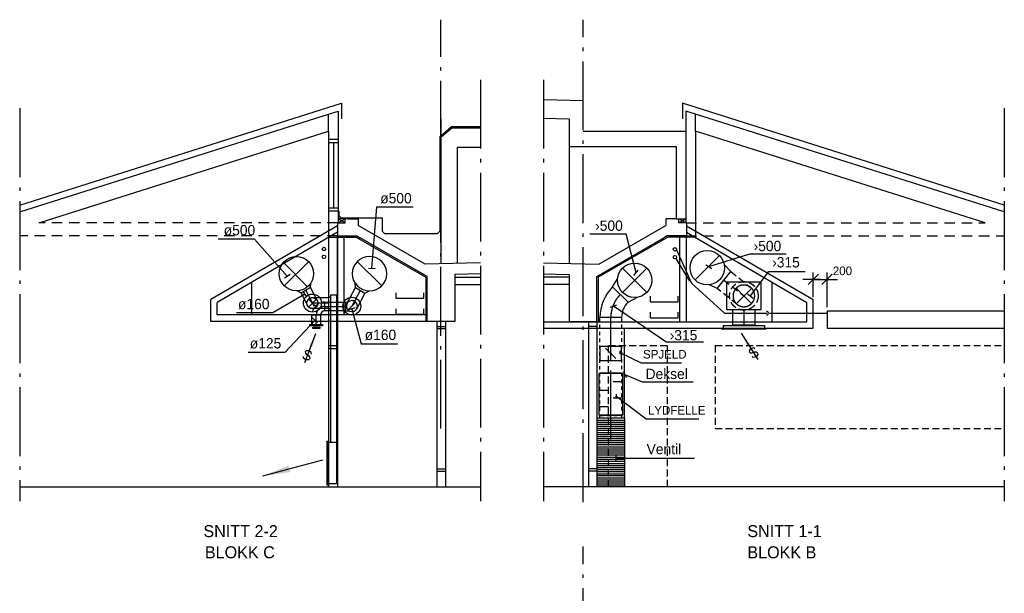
# Model space of a CAD drawing. Header units: millimetres. Extents: x 0 to 83248, y 0 to 52411.
# Tile 63 of 63: x 68962 to 83248, y 20663 to 28992. Entities that reach past the tile are written whole.
import ezdxf
from ezdxf.enums import TextEntityAlignment as Align

# ---------------------------------------------------------------- set-up
doc = ezdxf.new("R2010")
doc.units = ezdxf.units.MM
doc.header["$LTSCALE"] = 50
doc.header["$MEASUREMENT"] = 0
doc.header["$PDMODE"] = 1
for name, pattern in [('2V-CENT', [23, 20, -1.5, 0, -1.5]), ('CENTERLINE', [27, 20, -3, 1, -3]), ('DASHED_1', [2, 1, -1]), ('DASHED_2', [3, 2, -1]), ('DASHED_3', [5, 3, -2]), ('V-GOMD', [0.8, 0.4, -0.4]), ('V-KU', [2, 1, 1])]:
    doc.linetypes.add(name, pattern=pattern)
doc.layers.get('0').update_dxf_attribs({"linetype": 'CONTINUOUS'})
for name, color, linetype in [('V003', 7, 'CONTINUOUS'), ('V004', 1, 'CONTINUOUS'), ('V006', 1, 'CONTINUOUS'), ('V060-', 3, 'CONTINUOUS'), ('V061-', 1, 'CONTINUOUS'), ('V070-', 3, 'CONTINUOUS'), ('V071-', 1, 'CONTINUOUS'), ('V110', 1, 'CONTINUOUS'), ('V110-', 6, 'CONTINUOUS')]:
    doc.layers.add(name, color=color, linetype=linetype)
doc.styles.add('FISO', font='fiso')
doc.styles.add('ISO', font='ISO')
doc.styles.add('SIMPLEX', font='SIMPLEX')

# ---------------------------------------------------------------- blocks, each defined once
blk = doc.blocks.new('V420', base_point=(455, 404.5))
blk.add_line((455, 404.5), (464, 404.5))
blk.add_solid([(455, 404.5), (459, 405), (459, 404)])
blk = doc.blocks.new('V421', base_point=(455.5, 404.5))
at = {"rotation": 180}
blk.add_blockref('V420', (464.5, 404.5), dxfattribs=at)
blk = doc.blocks.new('V422', base_point=(16230, 22585))
blk.add_blockref('V420', (16230, 22585))
at = {"style": 'SIMPLEX'}
blk.add_text('s', height=4, rotation=90, dxfattribs=at).set_placement((16238, 22585), align=Align.CENTER)
blk = doc.blocks.new('C90', base_point=(16233, 22618))
at = {"color": 0, "linetype": 'ByBlock'}
blk.add_circle((16233, 22618), 0.5, dxfattribs=at)
blk = doc.blocks.new('CG90', base_point=(16232.85, 22618.014))
at = {"color": 0, "linetype": 'ByBlock'}
blk.add_arc((16232.85, 22618.014), 0.5, 90, 270, dxfattribs=at)
at = {"color": 0, "linetype": 'V-GOMD'}
blk.add_arc((16232.85, 22618.014), 0.5, 270, 450, dxfattribs=at)
blk = doc.blocks.new('FLCG90', base_point=(0, 3))
at = {"color": 1, "linetype": 'V-GOMD'}
blk.add_line((-0.346, 2.654), (0.346, 3.346), dxfattribs=at)
blk = doc.blocks.new('FLC90', base_point=(0, 5))
at = {"color": 1}
blk.add_line((-0.346, 4.654), (0.346, 5.346), dxfattribs=at)
blk = doc.blocks.new('CBOJ90_PB', base_point=(86107, 31352))
at = {"color": 0, "linetype": 'ByBlock'}
blk.add_arc((86106, 31353), 1, 270, 360, dxfattribs=at)
blk = doc.blocks.new('TLC90', base_point=(0, 4))
at = {"color": 1}
for p, q in [((-0.346, 4.346), (0.346, 3.654)), ((-0.346, 3.654), (0.346, 4.346))]:
    blk.add_line(p, q, dxfattribs=at)
blk = doc.blocks.new('TLCG90', base_point=(0, 5))
at = {"color": 1, "linetype": 'V-GOMD'}
for p, q in [((-0.346, 5.346), (0.346, 4.654)), ((-0.346, 4.654), (0.346, 5.346))]:
    blk.add_line(p, q, dxfattribs=at)
blk = doc.blocks.new('CBOJ45_P', base_point=(16236.061, 22619.837))
at = {"color": 0, "linetype": 'ByBlock'}
blk.add_arc((16235.44, 22621.337, 0.686), 1.5, 270, 315, dxfattribs=at)
blk = doc.blocks.new('KBOJ45_P', base_point=(16236.061, 22619.837))
at = {"color": 0, "linetype": 'ByBlock'}
for p, q in [((16235.44, 22619.337, 0.686), (16235.44, 22620.337, 0.686)), ((16236.147, 22620.63), (16236.854, 22619.923))]:
    blk.add_line(p, q, dxfattribs=at)
for radius in [1, 2]:
    blk.add_arc((16235.44, 22621.337, 0.686), radius, 270, 315, dxfattribs=at)
blk = doc.blocks.new('3BOJ45_P', base_point=(16236.061, 22619.837))
for p in [(16236.501, 22620.276), (16235.44, 22619.837)]:
    blk.add_point(p)
at = {"color": 0, "linetype": 'ByBlock'}
blk.add_blockref('KBOJ45_P', (16236.061, 22619.837), dxfattribs=at)
at = {"color": 1, "linetype": '2V-CENT'}
blk.add_blockref('CBOJ45_P', (16236.061, 22619.837), dxfattribs=at)
at = {"style": 'ISO', "flags": 3}
blk.add_attdef('0', (16236.061, 22619.837), '', height=1, dxfattribs=at)
blk = doc.blocks.new('VAGG_P', base_point=(16250.5, 22586.5))
for p, q in [((16250, 22587.5), (16251, 22587.5)), ((16250, 22587.5), (16250, 22586.5)), ((16251, 22587.5), (16251, 22586.5))]:
    blk.add_line(p, q)
at = {"color": 6}
blk.add_line((16249.95, 22586.5), (16251.05, 22586.5), dxfattribs=at)
blk = doc.blocks.new('C3A', base_point=(16246, 22590.5))
at = {"color": 0, "linetype": 'ByBlock'}
blk.add_line((16247, 22590.5), (16246, 22590.5), dxfattribs=at)
blk = doc.blocks.new('K3A', base_point=(16246, 22590.5))
at = {"color": 0, "linetype": 'ByBlock'}
for p, q in [((16246, 22591), (16247, 22591)), ((16247, 22591), (16247, 22590)), ((16247, 22590), (16246, 22590))]:
    blk.add_line(p, q, dxfattribs=at)
blk = doc.blocks.new('33A', base_point=(16246, 22590.5))
blk.add_point((16247, 22590.5))
at = {"color": 0, "linetype": 'ByBlock'}
blk.add_blockref('K3A', (16246, 22590.5), dxfattribs=at)
at = {"color": 1, "linetype": '2V-CENT'}
blk.add_blockref('C3A', (16246, 22590.5), dxfattribs=at)
at = {"style": 'SIMPLEX', "flags": 3}
blk.add_attdef('0', (16246, 22590.5), '', height=1, dxfattribs=at)
blk = doc.blocks.new('LD_P')
for p, q in [((-0.5, 0.5), (-0.5, -0.5)), ((0.5, 0.5), (-0.5, 0.5)), ((0.5, -0.5), (0.5, 0.5)), ((-0.5, -0.5), (0.5, -0.5))]:
    blk.add_line(p, q)
at = {"color": 1}
for p, q in [((-0.3, 0.5), (-0.3, 0.1)), ((0.1, 0.5), (0.1, 0.1)), ((-0.1, -0.5), (-0.1, -0.1)), ((0.3, -0.5), (0.3, -0.1))]:
    blk.add_line(p, q, dxfattribs=at)
blk = doc.blocks.new('KSP_P', base_point=(16239.5, 22597.5))
at = {"color": 0, "linetype": 'ByBlock'}
for p, q in [((16240, 22598), (16239, 22598)), ((16239, 22598), (16239, 22597)), ((16240, 22597), (16240, 22598)), ((16239, 22597), (16240, 22597))]:
    blk.add_line(p, q, dxfattribs=at)
blk = doc.blocks.new('2SP_P', base_point=(16239.5, 22597.5))
for p in [(16239, 22597.5), (16240, 22597.5)]:
    blk.add_point(p)
at = {"color": 0, "linetype": 'ByBlock'}
blk.add_blockref('KSP_P', (16239.5, 22597.5), dxfattribs=at)
at = {"style": 'SIMPLEX', "flags": 3}
blk.add_attdef('0', (16239.5, 22597.5), '', height=1, dxfattribs=at)
blk = doc.blocks.new('SPJALL', base_point=(16229, 22594))
at = {"color": 1}
blk.add_line((16228.625, 22593.625), (16229.375, 22594.375), dxfattribs=at)
at = {"color": 1, "const_width": 0.075}
blk.add_lwpolyline([(16229, 22594.0375, -1), (16229, 22593.9625, -1), (16229, 22594.0375, -1)], format="xyb", dxfattribs=at)

msp = doc.modelspace()

# ---------------------------------------------------------------- linework, layer by layer
at = {"color": 1}
msp.add_line((73390.18, 24793.62), (73390.18, 24890.6), dxfattribs=at)
at = {"color": 3, "linetype": 'ByBlock'}
for p, q in [((73390.18, 24765.6), (73390.18, 24793.62)), ((73327.68, 24703.1), (73202.68, 24703.1))]:
    msp.add_line(p, q, dxfattribs=at)
at = {"color": 1, "linetype": 'DASHED_1'}
msp.add_arc((73390.18, 24703.1), 187.5, 90, 180, dxfattribs=at)
at = {"color": 3, "linetype": 'ByBlock'}
msp.add_arc((73390.18, 24703.1), 62.5, 90, 180, dxfattribs=at)
at = {"layer": 'V003', "linetype": 'CENTERLINE'}
for p, q in [((75073.71, 23053.63), (75073.71, 28991.57)), ((77136.35, 21986.76), (77136.35, 28991.57)), ((75648.64, 28119.13), (75648.64, 22000.36)), ((76561.42, 28119.13), (76561.42, 22000.36)), ((68962.24, 27706.44), (68962.24, 22000.36)), ((83247.82, 27706.44), (83247.82, 22000.36)), ((77136.35, 14336.61), (77136.35, 21341.43))]:
    msp.add_line(p, q, dxfattribs=at)
at = {"layer": 'V003'}
for p, q in [((68962.24, 26300.35), (73629.45, 27779.83)), ((73629.45, 27779.83), (73629.45, 27552.93)), ((76561.42, 27830.5), (77136.35, 27815.98)), ((83247.82, 26300.35), (78580.61, 27779.83)), ((78580.61, 27779.83), (78580.61, 27552.93)), ((68962.24, 26200.36), (73443.71, 27621.03)), ((73443.71, 27621.03), (73583.71, 27664.98)), ((73443.71, 27371.03), (73443.71, 27621.03)), ((73583.71, 27664.98), (73583.71, 26101.03)), ((78626.35, 27664.98), (78626.35, 26101.03)), ((78766.35, 27621.03), (78626.35, 27664.98)), ((83247.82, 26200.36), (78766.35, 27621.03)), ((78766.35, 27371.03), (78766.35, 27621.03)), ((75060.54, 27295.26), (75225.91, 27438.88)), ((75074.75, 27551.03), (75074.75, 25451.03)), ((75225.91, 27438.88), (75648.64, 27438.88)), ((76561.42, 27560.5), (76936.35, 27551.03)), ((76936.35, 27551.03), (76936.35, 25451.03)), ((69273.71, 26051.03), (73443.71, 27371.03)), ((73443.71, 27371.03), (73443.71, 26067.77)), ((75060.54, 26593.94), (75060.54, 27295.26)), ((75074.75, 27287.51), (75231.08, 27421.83)), ((75231.08, 27421.83), (75649.72, 27421.83)), ((77136.35, 27371.03), (78626.35, 27371.03)), ((82972.01, 26039.74), (78766.35, 27371.03)), ((78766.35, 27371.03), (78766.35, 26101.03)), ((73443.71, 27255.66), (73583.71, 27255.66)), ((73443.71, 27210.46), (73583.71, 27210.46)), ((73513.71, 27210.46), (73513.71, 26261.21)), ((76936.35, 27151.03), (78486.35, 27151.03)), ((78486.35, 27151.03), (78486.35, 26101.03)), ((75313.7, 25452.04), (75313.7, 27138.79)), ((75313.7, 27138.79), (75649.72, 27138.79)), ((75060.54, 25924.91), (75060.54, 26593.94)), ((73443.71, 26261.21), (73583.71, 26261.21)), ((73443.71, 26216.01), (73583.71, 26216.01)), ((73590.35, 26214.22), (73590.35, 26147.06)), ((73590.35, 26147.06), (73616.19, 26113.48)), ((74071.13, 25381.9), (74142.85, 26272.98)), ((74142.85, 26272.98), (74671.24, 26272.98)), ((73443.71, 26067.77), (73443.71, 25832.36)), ((73573.71, 26039.74), (73573.71, 25851.03)), ((73583.71, 26039.74), (73685.88, 26101.03)), ((73685.88, 26039.74), (73583.71, 26101.03)), ((73723.71, 26101.03), (73583.71, 26101.03)), ((73583.71, 26101.03), (73583.71, 26039.74)), ((73583.71, 26039.74), (73685.88, 26039.74)), ((73616.19, 26113.48), (73887.49, 26113.48)), ((73685.88, 26039.74), (73685.88, 26101.03)), ((73723.71, 26101.03), (73873.71, 26101.03)), ((73873.71, 26101.03), (73873.71, 26001.03)), ((74843.71, 25440.17), (73873.71, 26001.03)), ((73887.49, 26113.48), (74223.39, 26113.48)), ((74223.39, 26113.48), (74223.39, 25919.74)), ((77366.35, 25440.17), (78336.35, 26001.03)), ((78336.35, 26101.03), (78336.35, 26001.03)), ((78486.35, 26101.03), (78336.35, 26101.03)), ((78486.35, 26101.03), (78626.35, 26101.03)), ((78626.35, 26039.74), (78524.18, 26101.03)), ((78524.18, 26039.74), (78626.35, 26101.03)), ((78524.18, 26039.74), (78524.18, 26101.03)), ((78626.35, 26039.74), (78524.18, 26039.74)), ((78626.35, 26101.03), (78626.35, 26039.74)), ((78636.35, 26039.74), (78636.35, 25851.03)), ((78766.35, 26101.03), (78766.35, 25832.36)), ((74223.39, 25919.74), (74254.32, 25888.75)), ((74254.32, 25888.75), (75024.37, 25888.75)), ((75024.37, 25888.75), (75060.54, 25924.91)), ((72368.69, 25806.35), (71840.3, 25806.35)), ((72845.61, 25264.23), (72368.69, 25806.35)), ((73573.71, 25851.03), (73443.71, 25851.03)), ((73443.71, 25832.36), (73443.71, 22211.03)), ((73443.71, 25832.36), (73844.27, 25832.36)), ((73573.71, 25851.03), (73573.71, 22211.03)), ((73573.71, 25851.03), (73853.71, 25851.03)), ((73844.27, 25832.36), (74854.89, 25253.74)), ((73853.71, 25851.03), (73903.71, 25821.9)), ((74873.71, 25261.03), (73903.71, 25821.9)), ((77336.35, 25261.03), (78306.35, 25821.9)), ((78365.78, 25832.36), (77355.17, 25253.74)), ((78356.35, 25851.03), (78306.35, 25821.9)), ((78636.35, 25851.03), (78356.35, 25851.03)), ((78766.35, 25832.36), (78365.78, 25832.36)), ((78636.35, 25851.03), (78766.35, 25851.03)), ((75648.64, 25460.5), (74843.71, 25440.17)), ((76561.42, 25460.5), (77366.35, 25440.17)), ((72887.67, 25291.27), (72803.55, 25237.18)), ((74021.29, 25385.91), (74120.97, 25377.89)), ((75648.64, 25300.5), (75273.71, 25291.03)), ((75273.71, 25291.03), (75273.71, 24611.03)), ((76561.42, 25300.5), (76936.35, 25291.03)), ((76936.35, 25291.03), (76936.35, 24611.03)), ((74854.89, 25253.74), (74854.89, 24608.64)), ((74873.71, 24611.03), (74873.71, 25261.03)), ((75273.71, 25254.8), (75648.64, 25254.8)), ((75273.71, 25146.77), (75648.64, 25146.77)), ((76936.35, 25254.8), (76561.42, 25254.8)), ((76936.35, 25146.77), (76561.42, 25146.77)), ((77336.35, 24611.03), (77336.35, 25261.03)), ((77355.17, 25253.74), (77355.17, 24608.64)), ((73101.26, 25006.34), (72636.82, 24733.21)), ((73126.61, 24963.24), (73075.92, 25049.44)), ((72636.82, 24733.21), (72108.43, 24733.21)), ((73828.44, 24810.02), (73733.27, 24779.31)), ((73780.86, 24794.67), (73917.46, 24285.96)), ((73248.11, 24627.38), (72807.57, 24159.64)), ((73284.51, 24593.09), (73211.71, 24661.66)), ((75273.71, 24611.03), (74873.71, 24611.03)), ((75014.55, 24611.03), (75014.55, 22211.03)), ((75138.06, 24611.03), (75138.06, 22211.03)), ((76936.35, 24611.03), (77336.35, 24611.03)), ((77212.83, 24611.03), (77212.83, 22211.03)), ((77336.35, 24611.03), (77336.35, 22211.03)), ((75014.55, 24535.12), (75134.55, 24535.12)), ((75014.55, 24506.66), (75134.55, 24506.66)), ((77336.35, 24535.12), (77216.35, 24535.12)), ((77336.35, 24506.66), (77216.35, 24506.66)), ((73917.46, 24285.96), (74445.84, 24285.96)), ((72807.57, 24159.64), (72279.18, 24159.64)), ((73443.71, 24260.11), (73573.71, 24260.11)), ((73443.71, 24215.76), (73573.71, 24215.76)), ((75014.55, 22471.75), (75134.55, 22471.75)), ((75014.55, 22438.55), (75134.55, 22438.55)), ((77336.35, 22471.75), (77216.35, 22471.75)), ((77336.35, 22438.55), (77216.35, 22438.55)), ((68962.24, 22211.03), (75648.64, 22211.03)), ((83247.82, 22211.03), (76561.42, 22211.03))]:
    msp.add_line(p, q, dxfattribs=at)
at = {"layer": 'V003', "linetype": 'DASHED_3'}
for p, q in [((73579.45, 26039.74), (69238.04, 26039.74)), ((78630.61, 26039.74), (82972.01, 26039.74)), ((73579.45, 25851.03), (68962.24, 25851.03)), ((78630.61, 25851.03), (83247.82, 25851.03))]:
    msp.add_line(p, q, dxfattribs=at)
at = {"layer": 'V003', "linetype": 'DASHED_2'}
for p, q in [((77507, 22211.03), (77507, 24261.03)), ((77507, 24261.03), (78357, 24261.03)), ((78357, 24261.03), (78357, 22211.03)), ((79053.76, 24260.01), (83210.89, 24260.01)), ((79053.76, 24260.01), (79053.76, 23055.19)), ((79053.76, 23055.19), (83210.89, 23055.19))]:
    msp.add_line(p, q, dxfattribs=at)
at = {"layer": 'V004'}
for p, q in [((73573.71, 26000.74), (71733.71, 24926.57)), ((78636.35, 26000.74), (80476.35, 24926.57)), ((73573.71, 25905.74), (71828.71, 24887.03)), ((78636.35, 25905.74), (80381.35, 24887.03)), ((73573.72, 24709.37), (73573.72, 25845.45)), ((73668.72, 24709.37), (73668.72, 25845.45)), ((78541.34, 24609.37), (78541.34, 25845.45)), ((78636.34, 24609.37), (78636.34, 25845.45)), ((72328.71, 24706.03), (72328.71, 25178.93)), ((79881.35, 24606.03), (79881.35, 25178.93)), ((71733.71, 24611.03), (71733.71, 24926.57)), ((71828.71, 24706.03), (71828.71, 24887.03)), ((80381.35, 24606.03), (80381.35, 24887.03)), ((80476.35, 24511.03), (80476.35, 24926.57)), ((74873.71, 24611.03), (71733.71, 24611.03)), ((74873.71, 24706.03), (71828.71, 24706.03)), ((76561.42, 24606.03), (80381.35, 24606.03)), ((76561.42, 24511.03), (80476.35, 24511.03))]:
    msp.add_line(p, q, dxfattribs=at)
at = {"layer": 'V006'}
for p, q in [((80401.35, 25145.11), (80551.35, 25295.11)), ((80476.35, 24963.71), (80476.35, 25320.11)), ((80601.35, 25145.11), (80751.35, 25295.11)), ((80676.35, 24816.98), (80676.35, 25320.11)), ((80576.35, 25220.11), (80326.35, 25220.11)), ((80476.35, 25220.11), (80676.35, 25220.11)), ((80576.35, 25220.11), (80826.35, 25220.11))]:
    msp.add_line(p, q, dxfattribs=at)
at = {"layer": 'V060-'}
for p, q in [((79277.63, 25334.82), (79182.89, 25437.97)), ((79081.62, 25088.23), (79277.63, 25334.82)), ((73182.71, 25103.46), (73187.67, 25168.34)), ((73832.6, 25103.46), (73827.64, 25168.34)), ((77565.56, 25111.42), (77635.96, 25230.66)), ((73047.14, 25018.48), (72987.61, 25053.85)), ((73182.71, 25103.46), (73047.14, 25018.48)), ((73832.6, 25103.46), (73968.17, 25018.48)), ((73968.17, 25018.48), (74036.76, 25053.85)), ((74426.42, 24944.73), (74426.42, 25025.36)), ((74826.42, 24944.73), (74826.42, 25025.36)), ((77788.3, 24888.68), (77565.56, 25111.42)), ((79081.62, 25088.23), (78971.33, 25141.68)), ((73449.6, 24956.76), (73476.92, 24975.01)), ((73449.6, 24796.76), (73449.6, 24956.76)), ((73476.92, 22855.45), (73476.92, 24994.39)), ((73476.92, 24994.39), (73558.88, 24994.39)), ((73558.88, 24994.39), (73558.88, 22254.56)), ((74826.42, 24944.73), (74426.42, 24944.73)), ((77788.3, 24888.68), (77927.82, 24961.76)), ((78114.66, 24896.99), (78114.66, 24977.63)), ((78114.66, 24896.99), (78514.66, 24896.99)), ((78514.66, 24896.99), (78514.66, 24977.63)), ((73449.6, 24796.76), (73476.92, 24781.81)), ((74426.42, 24712.3), (74426.42, 24792.94)), ((74826.42, 24712.3), (74826.42, 24792.94)), ((78114.66, 24664.56), (78114.66, 24745.2)), ((78514.66, 24664.56), (78514.66, 24745.2)), ((74826.42, 24712.3), (74426.42, 24712.3)), ((78114.66, 24664.56), (78514.66, 24664.56)), ((73172.98, 24545.44), (73172.98, 24565.92)), ((73172.98, 24565.92), (73357.39, 24565.92)), ((73357.39, 24545.44), (73172.98, 24545.44)), ((73217.37, 24507.88), (73217.37, 24528.37)), ((73217.37, 24528.37), (73316.41, 24528.37)), ((73316.41, 24507.88), (73217.37, 24507.88)), ((73316.41, 24528.37), (73316.41, 24507.88)), ((73357.39, 24565.92), (73357.39, 24545.44)), ((77339.26, 23211.03), (77339.26, 24511.03)), ((77739.26, 23211.03), (77739.26, 24511.03)), ((77339.26, 22211.03), (77339.26, 23211.03)), ((77339.26, 23208.52), (77738.74, 23208.52)), ((77739.26, 23211.03), (77739.26, 22211.03)), ((73442.77, 22855.45), (73476.92, 22855.45)), ((73442.77, 22254.56), (73442.77, 22855.45)), ((73476.92, 22855.45), (73558.88, 22855.45)), ((73558.88, 22254.56), (73442.77, 22254.56)), ((77339.26, 22221.13), (77738.74, 22221.13))]:
    msp.add_line(p, q, dxfattribs=at)
at = {"layer": 'V060-', "linetype": 'DASHED_2'}
for p, q in [((79277.63, 25334.82), (79567.05, 25104.76)), ((79371.05, 24858.17), (79081.62, 25088.23))]:
    msp.add_line(p, q, dxfattribs=at)
at = {"layer": 'V060-', "color": 1, "linetype": 'DASHED_2'}
msp.add_line((79179.63, 25211.52), (79469.05, 24981.47), dxfattribs=at)
at = {"layer": 'V060-', "linetype": 'Continuous'}
for p, q in [((73045.89, 25019.12), (73141.66, 24834.28)), ((73277.23, 24919.25), (73182.02, 25103.03)), ((73714.17, 24874.87), (73832.6, 25103.46)), ((73968.17, 25018.48), (73849.74, 24789.89)), ((73209.44, 24956.76), (73449.6, 24956.76)), ((73565.96, 24891.31), (73688.65, 24891.31)), ((73449.6, 24796.76), (73209.44, 24796.76)), ((73472.56, 24766.31), (73390.18, 24766.31)), ((73688.65, 24766.31), (73576.7, 24766.31)), ((79310.95, 24560.89), (79310.95, 24781.47)), ((79625.95, 24781.47), (79625.95, 24560.89)), ((73202.68, 24565.92), (73202.68, 24703.1)), ((73327.68, 24703.1), (73327.68, 24565.92))]:
    msp.add_line(p, q, dxfattribs=at)
at = {"layer": 'V060-', "color": 1, "linetype": '2V-CENT'}
for p, q in [((73114.92, 25060.97), (73233.35, 24832.38)), ((73900.38, 25060.97), (73781.96, 24832.38)), ((73449.6, 24876.76), (73209.44, 24876.76)), ((73390.18, 24828.81), (73688.65, 24828.81)), ((79468.45, 24781.47), (79468.45, 24560.89)), ((73265.18, 24565.92), (73265.18, 24703.1)), ((77538.54, 22898.34, -216.23), (77538.54, 24665.94, -216.23))]:
    msp.add_line(p, q, dxfattribs=at)
at = {"layer": 'V060-', "color": 1}
for p, q in [((73390.18, 24891.31), (73565.96, 24891.31)), ((73576.7, 24766.31), (73472.56, 24766.31)), ((77339.26, 23178.52), (77738.74, 23178.52)), ((77339.26, 23150.03), (77738.74, 23150.03)), ((77339.26, 23120.03), (77738.74, 23120.03)), ((77339.26, 23090.03), (77738.74, 23090.03)), ((77339.26, 23060.03), (77738.74, 23060.03)), ((77339.26, 23030.03), (77738.74, 23030.03)), ((77339.26, 23000.03), (77738.74, 23000.03)), ((77339.26, 22970.03), (77738.74, 22970.03)), ((77339.26, 22940.03), (77738.74, 22940.03)), ((77339.26, 22910.05), (77738.74, 22910.05)), ((77339.26, 22881.56), (77738.74, 22881.56)), ((77339.26, 22851.56), (77738.74, 22851.56)), ((77339.26, 22821.56), (77738.74, 22821.56)), ((77339.26, 22791.56), (77738.74, 22791.56)), ((77339.26, 22761.56), (77738.74, 22761.56)), ((77339.26, 22731.56), (77738.74, 22731.56)), ((77339.26, 22701.56), (77738.74, 22701.56)), ((77339.26, 22671.56), (77738.74, 22671.56)), ((77339.26, 22639.59), (77738.74, 22639.59)), ((77339.26, 22609.59), (77738.74, 22609.59)), ((77339.26, 22579.59), (77738.74, 22579.59)), ((77339.26, 22549.59), (77738.74, 22549.59)), ((77339.26, 22519.59), (77738.74, 22519.59)), ((77339.26, 22489.59), (77738.74, 22489.59)), ((77339.26, 22459.59), (77738.74, 22459.59)), ((77339.26, 22429.59), (77738.74, 22429.59)), ((77339.26, 22399.62), (77738.74, 22399.62)), ((77339.26, 22371.13), (77738.74, 22371.13)), ((77339.26, 22341.13), (77738.74, 22341.13)), ((77339.26, 22311.13), (77738.74, 22311.13)), ((77339.26, 22281.13), (77738.74, 22281.13)), ((77339.26, 22251.13), (77738.74, 22251.13))]:
    msp.add_line(p, q, dxfattribs=at)
at = {"layer": 'V060-', "linetype": 'DASHED_1'}
for p, q in [((77381.04, 23211.03), (77381.04, 24665.94, -216.23)), ((77696.04, 24665.94, -216.23), (77696.04, 23211.03)), ((77381.04, 23244.92), (77696.04, 23244.92))]:
    msp.add_line(p, q, dxfattribs=at)
at = {"layer": 'V060-'}
msp.add_lwpolyline([(79219.05, 24781.47), (79719.05, 24781.47), (79719.05, 25181.47), (79219.05, 25181.47)], close=True, dxfattribs=at)
for centre in [(73375.71, 25661.67), (73375.71, 25547.83)]:
    msp.add_circle(centre, 25, dxfattribs=at)
at = {"layer": 'V060-', "linetype": 'DASHED_2'}
msp.add_circle((79469.05, 24981.47), 207, dxfattribs=at)
at = {"layer": 'V061-'}
for p, q in [((77762.44, 25876.72), (77234.06, 25876.72)), ((77905.22, 25316.17), (77762.44, 25876.72)), ((78960.8, 25405.74), (79556.76, 25592.62)), ((79556.76, 25592.62), (80085.15, 25592.62)), ((77873.76, 25277.31), (77936.69, 25355.03)), ((79563.97, 24980.13), (79829.67, 25335.88)), ((79829.67, 25335.88), (80358.06, 25335.88)), ((79523.91, 25010.05), (79604.03, 24950.21)), ((77531.3, 24819.74), (77625.58, 24853.06)), ((77578.44, 24836.4), (78353.31, 24310.15)), ((78881.7, 24310.15), (78353.31, 24310.15))]:
    msp.add_line(p, q, dxfattribs=at)
at = {"layer": 'V061-', "linetype": 'DASHED_2'}
msp.add_line((78918.75, 25432.78), (79002.86, 25378.69), dxfattribs=at)
at = {"layer": 'V070-'}
for p, q in [((73688.65, 24891.31), (73729.8, 24900.18)), ((73688.65, 24891.31), (73688.65, 24766.31)), ((73688.65, 24766.31), (73749.55, 24759.24)), ((73425.69, 22873.71), (73443.19, 22873.71)), ((73425.69, 22234.08), (73425.69, 22873.71)), ((73443.19, 22873.71), (73443.19, 22234.15)), ((73442.77, 22234.08), (73425.69, 22234.08))]:
    msp.add_line(p, q, dxfattribs=at)
for centre in [(73209.44, 24876.76), (73781.96, 24832.38)]:
    msp.add_circle(centre, 130, dxfattribs=at)
at = {"layer": 'V071-'}
for p, q in [((77667.93, 24184.43), (77671.85, 24134.59)), ((77669.89, 24159.51), (77980.92, 24011.14)), ((77980.92, 24011.14), (78566.41, 24011.14)), ((77718.58, 23883.08), (77768.58, 23796.47)), ((77743.58, 23839.78), (77992.96, 23734.65)), ((77992.96, 23734.65), (78735.54, 23734.65)), ((77616.45, 23555.49), (77610.22, 23505.88)), ((77613.33, 23530.69), (78051.61, 23198.61)), ((78051.61, 23198.61), (78815.59, 23198.61)), ((77609.71, 22623.54), (78008.26, 22623.54)), ((78008.26, 22623.54), (78750.84, 22623.54))]:
    msp.add_line(p, q, dxfattribs=at)
at = {"layer": 'V071-', "color": 7}
msp.add_line((77609.71, 22673.54), (77609.71, 22573.54), dxfattribs=at)
at = {"layer": 'V110'}
for points in [[(83247.82, 24761.03), (80676.35, 24761.03), (80676.35, 24511.03)], [(80676.35, 24511.03), (83247.82, 24511.03)]]:
    msp.add_lwpolyline(points, dxfattribs=at)
at = {"layer": 'V110-', "linetype": 'V-KU'}
for p, q in [((78490.88, 25648.37), (78707.66, 25167.93)), ((78481.75, 25522.38), (78679.81, 25193.33)), ((78707.66, 25167.93), (79188.35, 24729.87)), ((79188.35, 24729.87), (79802.21, 24729.87)), ((79839.61, 24729.87), (80676.99, 24729.87))]:
    msp.add_line(p, q, dxfattribs=at)
at = {"layer": 'V110-', "color": 1}
for centre in [(78468.44, 25657.38), (78468.44, 25543.54)]:
    msp.add_circle(centre, 25, dxfattribs=at)
msp.add_arc((79802.21, 24729.87), 25, 256.377234, 463.622766, dxfattribs=at)

# ---------------------------------------------------------------- block references
at = {"color": 1, "linetype": '2V-CENT', "xscale": 125, "yscale": 125, "zscale": 125, "rotation": 180}
msp.add_blockref('CBOJ90_PB', (73265.18, 24828.1), dxfattribs=at)
at = {"layer": 'V060-'}
for name, p, xscale, yscale, zscale, rotation in [('C90', (78937.65, 25389.4), 500, 500, 500, 180), ('C90', (72977.3, 25303.41), 500, 500, 500, 180), ('FLC90', (72961.28, 25290.73), 500, 500, 500, 90), ('FLC90', (72977.3, 25303.41), 500, 500, 500, 180), ('C90', (74038.01, 25303.41), -500, 500, 500, 180), ('FLC90', (74038.01, 25303.41), -500, 500, 500, 180), ('C90', (77884.94, 25208.05), 500, 500, 500, 180), ('FLC90', (78937.65, 25389.4), 500, 500, 500, 180), ('TLC90', (77884.94, 25208.05), 500, 500, 500, 180), ('FLCG90', (73214.12, 24877.7), -160, 160, 160, 270), ('SPJALL', (77538.54, 24145.38, 98.77), 200, 200, 200, 90), ('LD_P', (77538, 23554), 600, 350, 600, 90)]:
    msp.add_blockref(name, p, dxfattribs=dict(at, xscale=xscale, yscale=yscale, zscale=zscale, rotation=rotation))
at = {"layer": 'V060-', "linetype": 'Continuous', "yscale": 315}
for name, p, xscale, zscale, rotation in [('3BOJ45_P', (77538.54, 24861.65, -216.23), 315, 315, 225), ('2SP_P', (77538.54, 24145.38, 98.77), 200, 200, 90), ('33A', (77538, 23854), 10, 10, 90), ('33A', (77538, 23254), 10, 10, 270)]:
    msp.add_blockref(name, p, dxfattribs=dict(at, xscale=xscale, zscale=zscale, rotation=rotation))
at = {"layer": 'V060-', "linetype": 'DASHED_2', "xscale": 315, "yscale": 315, "zscale": 315}
for name in ['CG90', 'TLCG90']:
    msp.add_blockref(name, (79469.05, 24981.47), dxfattribs=at)
at = {"layer": 'V060-', "yscale": 160, "zscale": 160}
for name, p, xscale in [('CG90', (73209.44, 24876.76), -160), ('FLCG90', (73209.44, 24876.76), -160), ('CG90', (73781.96, 24832.38), 160), ('FLCG90', (73781.96, 24832.38), 160)]:
    msp.add_blockref(name, p, dxfattribs=dict(at, xscale=xscale))
at = {"layer": 'V070-'}
for name, p, xscale, yscale, zscale, rotation in [('V422', (73254.94, 24429.36), 50, 50, 50, 249.1403362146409), ('V422', (79432, 24439.1), 50, 50, 50, 302.0183941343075), ('V421', (73360.81, 22601.09), 100, 100, 100, 195.0145150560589)]:
    msp.add_blockref(name, p, dxfattribs=dict(at, xscale=xscale, yscale=yscale, zscale=zscale, rotation=rotation))
at = {"layer": 'V070-', "xscale": 600, "yscale": 50, "zscale": 600}
msp.add_blockref('VAGG_P', (79469.05, 24500.89), dxfattribs=at)
at = {"layer": 'V070-', "linetype": 'Continuous', "xscale": 10, "yscale": 315, "zscale": 10, "rotation": 90}
msp.add_blockref('33A', (79469.05, 24550.89), dxfattribs=at)

# ---------------------------------------------------------------- texts
at = {"layer": 'V003', "color": 1, "style": 'FISO'}
for s, p in [('ø500', (74192.85, 26324.7)), ('ø500', (71922.26, 25859.94)), ('ø160', (73967.46, 24341.1))]:
    msp.add_text(s, height=150, dxfattribs=at).set_placement(p)
for s, p in [('ø160', (72586.82, 24788.34)), ('ø125', (72757.57, 24218.19))]:
    msp.add_text(s, height=150, dxfattribs=at).set_placement(p, align=Align.RIGHT)
at = {"layer": 'V003', "color": 3, "style": 'FISO'}
for s, p in [('SNITT 2-2', (71627.86, 21478.54)), ('SNITT 1-1', (79519.7, 21478.54)), ('BLOKK C', (71649.39, 21170.84)), ('BLOKK B', (79519.7, 21170.84))]:
    msp.add_text(s, height=175, dxfattribs=at).set_placement(p)
at = {"layer": 'V006', "style": 'FISO'}
msp.add_text('200', height=125, dxfattribs=at).set_placement((80899.42, 25345.11), align=Align.MIDDLE)
at = {"layer": 'V061-', "color": 1, "style": 'FISO'}
for s, p in [('›500', (77712.44, 25925.57)), ('›315', (78794.45, 24335.76))]:
    msp.add_text(s, height=150, dxfattribs=at).set_placement(p, align=Align.RIGHT)
for s, p in [('›500', (79610.43, 25630.45)), ('›315', (79879.67, 25394.22))]:
    msp.add_text(s, height=150, dxfattribs=at).set_placement(p)
at = {"layer": 'V071-', "color": 1, "style": 'FISO'}
for s, height, p in [('SPJELD', 125, (78005.92, 24071.14)), ('Deksel', 150, (78042.96, 23774.02)), ('LYDFELLE', 125, (78076.61, 23258.61)), ('Ventil', 150, (78058.26, 22681.88))]:
    msp.add_text(s, height=height, dxfattribs=at).set_placement(p)

doc.saveas('drawing.dxf')
